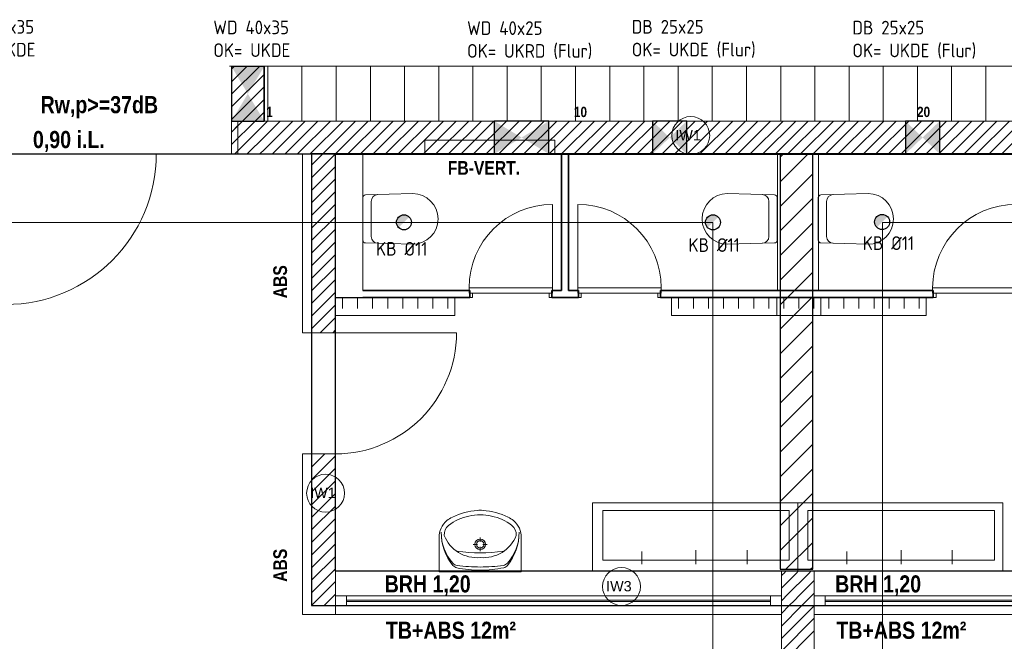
# Model space of a CAD drawing. Header units: millimetres. Extents: x 634730 to 711346, y 362082 to 425615.
# Tile 57 of 160: x 671758 to 678957, y 394018 to 398561. Entities that reach past the tile are written whole.
import ezdxf
from ezdxf.enums import TextEntityAlignment as Align

# ---------------------------------------------------------------- set-up
doc = ezdxf.new("R2010")
doc.units = ezdxf.units.MM
doc.header["$LTSCALE"] = 50
for name, pattern in [('7011', [0.4, 0.2, -0.2]), ('Doppelstrichlinie', [1.093611, 0.529167, -0.211667, 0.141111, -0.211667]), ('Strichlinie', [0.4, 0.3, -0.1]), ('Strichlinie_ lang', [0.529167, 0.3175, -0.211667])]:
    doc.linetypes.add(name, pattern=pattern)
for name, color, linetype in [('1_DB-Lüftung', 30, 'Continuous'), ('1_EG', 7, 'Continuous'), ('A_Beschriftung', 7, 'Continuous'), ('A_Decken', 7, 'Continuous'), ('A_Deckenspiegel', 7, 'Continuous'), ('A_Haustechnik', 7, 'Continuous'), ('A_Linien', 7, 'Continuous'), ('A_Möblierung fest', 7, 'Continuous'), ('A_Raumflächen', 7, 'Continuous'), ('A_Schraffuren', 7, 'Continuous'), ('A_Wände', 7, 'Continuous'), ('A_Wände Trennwände', 7, 'Continuous')]:
    doc.layers.add(name, color=color, linetype=linetype)
doc.styles.add('ERSTELLTER_STIL_1', font='ARIALN.TTF')
doc.styles.add('ERSTELLTER_STIL_2', font='ARIALNB.TTF')
doc.styles.get("Standard").update_dxf_attribs({"font": 'isocp.shx', "height": 140})

# ---------------------------------------------------------------- blocks, each defined once
blk = doc.blocks.new('A$C85d2cf1a')
for p, q in [((28.0848, 32.4475), (28.0849, 35.4964)), ((28.0849, 35.4964), (34.8449, 35.4963)), ((34.8448, 32.4474), (28.0848, 32.4475))]:
    blk.add_line(p, q)
at = {"layer": 'A_Beschriftung', "color": 7, "linetype": 'Continuous', "lineweight": 13}
for p, q in [((30.6825, 35.4933), (30.6825, 35.4934)), ((30.6825, 35.4924), (30.6825, 35.4933)), ((28.0126, 32.8791), (28.0126, 32.88)), ((28.0126, 32.88), (28.0126, 32.88)), ((30.1763, 32.1978), (30.1763, 32.1979)), ((30.1763, 32.1969), (30.1763, 32.1978))]:
    blk.add_line(p, q, dxfattribs=at)
at = {"layer": 'A_Beschriftung', "color": 7, "linetype": 'Continuous', "lineweight": 13, "flags": 128}
for points in [[(30.8208, 35.6317, 1), (30.5442, 35.6317, 1)], [(28.1509, 33.0183, 1), (27.8743, 33.0183, 1)], [(30.3146, 32.3362, 1), (30.038, 32.3362, 1)]]:
    blk.add_lwpolyline(points, format="xyb", close=True, dxfattribs=at)
at = {"layer": 'A_Decken', "color": 7, "linetype": 'Strichlinie_ lang', "lineweight": 25}
blk.add_line((24.6449, 35.4974), (38.2849, 35.4974), dxfattribs=at)
at = {"layer": 'A_Decken', "color": 7, "linetype": 'Continuous', "lineweight": 25}
for p, q in [((27.9099, 35.4974), (27.9099, 32.1974)), ((35.0199, 35.4974), (27.9099, 35.4974)), ((27.9099, 32.1974), (35.0199, 32.1974))]:
    blk.add_line(p, q, dxfattribs=at)
at = {"layer": 'A_Deckenspiegel', "color": 7, "linetype": 'Strichlinie', "lineweight": 13}
for p, q in [((25.1449, 34.9973), (30.8449, 34.9973)), ((30.8449, 34.9973), (30.8449, 27.3445)), ((32.0849, 34.9971), (37.7849, 34.9971)), ((32.0849, 27.3443), (32.0849, 34.9971))]:
    blk.add_line(p, q, dxfattribs=at)
at = {"layer": 'A_Haustechnik', "color": 7, "linetype": 'Continuous', "lineweight": 13}
for p, q in [((29.6881, 35.5974), (28.7381, 35.5974)), ((28.7381, 35.5974), (28.7381, 35.4974)), ((29.6881, 35.4974), (29.6881, 35.5974)), ((28.7381, 35.4974), (29.6881, 35.4974))]:
    blk.add_line(p, q, dxfattribs=at)
at = {"layer": 'A_Linien', "color": 7, "linetype": 'Continuous', "lineweight": 13}
for p, q in [((27.8439, 35.4933), (27.8439, 34.1909)), ((27.8439, 34.1909), (27.9099, 34.1909)), ((27.8439, 33.3059), (27.8439, 32.1314)), ((27.8439, 33.3059), (27.9099, 33.3059)), ((28.0849, 32.2099), (28.0849, 32.1314)), ((27.8439, 32.1314), (31.3449, 32.1314)), ((35.0859, 32.1314), (31.5849, 32.1314))]:
    blk.add_line(p, q, dxfattribs=at)
at = {"layer": 'A_Möblierung fest', "color": 7, "linetype": 'Continuous', "lineweight": 13}
for p, q in [((27.3109, 36.1378), (35.5179, 36.1378)), ((27.5899, 36.1366), (27.5899, 35.7417)), ((27.8399, 36.1366), (27.8399, 35.7417)), ((28.0899, 36.1366), (28.0899, 35.7417)), ((28.3399, 36.1363), (28.3399, 35.7414)), ((28.5899, 36.1359), (28.5899, 35.7409)), ((28.8399, 36.1359), (28.8399, 35.7409)), ((29.0899, 36.1356), (29.0899, 35.7407)), ((29.3399, 36.1366), (29.3399, 35.7416)), ((29.5899, 36.1366), (29.5899, 35.7416)), ((29.8399, 36.1363), (29.8399, 35.7414)), ((30.0899, 36.1358), (30.0899, 35.7409)), ((30.3399, 36.1358), (30.3399, 35.7409)), ((30.5899, 36.1356), (30.5899, 35.7407)), ((30.8399, 36.1365), (30.8399, 35.7416)), ((31.0899, 36.1365), (31.0899, 35.7416)), ((31.3399, 36.1363), (31.3399, 35.7414)), ((31.5899, 36.1358), (31.5899, 35.7409)), ((31.8399, 36.1358), (31.8399, 35.7409)), ((32.0899, 36.1356), (32.0899, 35.7406)), ((32.3399, 36.1365), (32.3399, 35.7416)), ((32.5899, 36.1365), (32.5899, 35.7416)), ((32.8399, 36.1363), (32.8399, 35.7413)), ((28.6499, 35.2073), (28.3045, 35.198)), ((30.9498, 35.2072), (31.2952, 35.1979)), ((31.9798, 35.2072), (31.6344, 35.1979)), ((28.2849, 34.8663), (28.2849, 35.1782)), ((28.3461, 35.1504), (28.3461, 34.8942)), ((31.2536, 35.1503), (31.2536, 34.8941)), ((31.3148, 34.8663), (31.3148, 35.1782)), ((31.6148, 34.8663), (31.6148, 35.1782)), ((31.676, 35.1503), (31.676, 34.8941)), ((28.6499, 34.8373), (28.3045, 34.8466)), ((30.9498, 34.8372), (31.2952, 34.8466)), ((31.9798, 34.8372), (31.6344, 34.8466)), ((28.9566, 34.4468), (28.0837, 34.4468)), ((28.0837, 34.4468), (28.0837, 34.3168)), ((28.1366, 34.4468), (28.1366, 34.3684)), ((28.2466, 34.4468), (28.2466, 34.3684)), ((28.3566, 34.4468), (28.3566, 34.3684)), ((28.4666, 34.4468), (28.4666, 34.3684)), ((28.5766, 34.4468), (28.5766, 34.3684)), ((28.6866, 34.4468), (28.6866, 34.3684)), ((28.7966, 34.4468), (28.7966, 34.3684)), ((28.9066, 34.4468), (28.9066, 34.3684)), ((28.9566, 34.3168), (28.9566, 34.4468)), ((30.5425, 34.4469), (31.6325, 34.4469)), ((30.5425, 34.3169), (30.5425, 34.4469)), ((30.5925, 34.4469), (30.5925, 34.3685)), ((30.7025, 34.4469), (30.7025, 34.3685)), ((30.8125, 34.4469), (30.8125, 34.3685)), ((30.9225, 34.4469), (30.9225, 34.3685)), ((31.0325, 34.4469), (31.0325, 34.3685)), ((31.1425, 34.4469), (31.1425, 34.3685)), ((31.2525, 34.4469), (31.2525, 34.3685)), ((31.3125, 34.4469), (32.4025, 34.4469)), ((31.3125, 34.3169), (31.3125, 34.4469)), ((31.3625, 34.4469), (31.3625, 34.3685)), ((31.3625, 34.4469), (31.3625, 34.3685)), ((31.4725, 34.4469), (31.4725, 34.3685)), ((31.4725, 34.4469), (31.4725, 34.3685)), ((31.5825, 34.4469), (31.5825, 34.3685)), ((31.5825, 34.4469), (31.5825, 34.3685)), ((31.6325, 34.4469), (31.6325, 34.3169)), ((31.6925, 34.4469), (31.6925, 34.3685)), ((31.8025, 34.4469), (31.8025, 34.3685)), ((31.9125, 34.4469), (31.9125, 34.3685)), ((32.0225, 34.4469), (32.0225, 34.3685)), ((32.1325, 34.4469), (32.1325, 34.3686)), ((32.2425, 34.4469), (32.2425, 34.3686)), ((32.3525, 34.4469), (32.3525, 34.3686)), ((32.4025, 34.4469), (32.4025, 34.3169)), ((28.0837, 34.3168), (28.9566, 34.3168)), ((31.6325, 34.3169), (30.5425, 34.3169)), ((32.4025, 34.3169), (31.3125, 34.3169)), ((30.0386, 32.8928), (31.402, 32.8928)), ((30.0386, 32.5277), (30.0386, 32.8928)), ((31.402, 32.8928), (31.402, 32.5277)), ((31.5386, 32.8927), (32.902, 32.8927)), ((31.5386, 32.5277), (31.5386, 32.8927)), ((32.902, 32.8927), (32.902, 32.5277)), ((28.8432, 32.4433), (28.8432, 32.6941)), ((29.143, 32.6628), (29.143, 32.6944)), ((29.4432, 32.4433), (29.4432, 32.6941)), ((29.1245, 32.6445), (29.0925, 32.6445)), ((29.143, 32.5946), (29.143, 32.6262)), ((29.1936, 32.6445), (29.1616, 32.6445)), ((31.402, 32.5277), (30.0386, 32.5277)), ((32.902, 32.5277), (31.5386, 32.5277)), ((28.8432, 32.4433), (29.4432, 32.4433)), ((29.2377, 32.4433), (29.0486, 32.4433))]:
    blk.add_line(p, q, dxfattribs=at)
at = {"layer": 'A_Möblierung fest', "color": 7, "linetype": 'Continuous', "lineweight": 18}
for p, q in [((31.4649, 32.9474), (29.9649, 32.9474)), ((29.9649, 32.9474), (29.9649, 32.4474)), ((31.4649, 32.4474), (31.4649, 32.9474)), ((32.9649, 32.9473), (31.4649, 32.9474)), ((31.4649, 32.9474), (31.4649, 32.4474)), ((32.9649, 32.4473), (32.9649, 32.9473)), ((29.9649, 32.4474), (31.4649, 32.4474)), ((31.4649, 32.4474), (32.9649, 32.4473))]:
    blk.add_line(p, q, dxfattribs=at)
at = {"layer": 'A_Möblierung fest', "color": 7, "linetype": '7011', "lineweight": 13}
for p, q in [((30.3247, 32.4988), (30.3247, 32.5911)), ((30.7203, 32.4988), (30.7203, 32.6014)), ((31.0941, 32.4988), (31.0941, 32.6014)), ((31.8247, 32.4988), (31.8247, 32.5911)), ((32.2203, 32.4988), (32.2203, 32.6014)), ((32.5941, 32.4988), (32.5941, 32.6014))]:
    blk.add_line(p, q, dxfattribs=at)
at = {"layer": 'A_Möblierung fest', "color": 7, "linetype": 'Continuous', "lineweight": 13}
for centre, radius, start, end in [((28.6499, 35.0223), 0.185, 269.99837, 89.99837), ((30.9498, 35.0222), 0.185, 89.99929, 269.99929), ((31.9798, 35.0222), 0.185, 269.99837, 89.99837), ((28.3961, 35.1504), 0.05, 91.54565, 179.9997), ((31.2036, 35.1504), 0.05, 359.99796, 88.45201), ((31.726, 35.1503), 0.05, 91.54565, 179.9997), ((28.3961, 34.8942), 0.05, 179.99704, 268.45108), ((31.2036, 34.8941), 0.05, 271.54658, 0.00062), ((31.726, 34.8941), 0.05, 179.99704, 268.45108)]:
    blk.add_arc(centre, radius, start, end, dxfattribs=at)
at = {"layer": 'A_Möblierung fest', "color": 7, "linetype": 'Continuous', "lineweight": 13, "extrusion": (0, 0, -1)}
for centre, major_axis, ratio, start_param, end_param in [((28.3051, 35.1782), (-0.0202, 0), 0.977697, 0, 1.542832), ((31.635, 35.1782), (-0.0202, 0), 0.977697, 0, 1.542832), ((28.3051, 34.8663), (-0.0202, 0), 0.977697, 4.740354, 6.283185), ((31.635, 34.8663), (-0.0202, 0), 0.977697, 4.740354, 6.283185), ((29.0479, 32.6359), (0.2364, 0), 0.987805, 4.037212, 4.238407), ((29.1171, 32.534), (0.3255, 0), 0.987805, 4.026735, 4.537895), ((29.1584, 32.4064), (0.4936, 0), 0.987805, 4.254071, 4.638994), ((29.1432, 32.5129), (0.3518, 0), 0.987805, 4.475607, 4.949171), ((29.1432, 32.597), (0.3, 0), 0.987805, 4.642359, 4.782419), ((29.128, 32.4064), (0.4936, 0), 0.987805, 4.785784, 5.170707), ((29.1692, 32.534), (0.3255, 0), 0.987805, 4.886883, 5.398043), ((29.2384, 32.6358), (0.2364, 0), 0.987805, 5.186371, 5.387566), ((28.9956, 32.7006), (0.1526, 0), 0.987805, 3.098742, 4.036154), ((28.9698, 32.7157), (0.0899, 0), 0.987805, 3.072991, 4.000267), ((29.3165, 32.7157), (0.0899, 0), 0.987805, 5.424511, 6.351787), ((29.2907, 32.7006), (0.1526, 0), 0.987805, 5.388624, 6.326036), ((29.2359, 32.7266), (0.3774, 0), 0.987805, 2.455064, 3.157427), ((29.1976, 32.7286), (0.339, 0), 0.987805, 2.417709, 3.153403), ((29.1288, 32.8066), (0.2675, 0), 0.987805, 2.144036, 2.765441), ((29.1575, 32.8066), (0.2675, 0), 0.987805, 0.376152, 0.997556), ((29.0503, 32.7265), (0.3774, 0), 0.987805, 6.265999, 6.968362), ((29.0887, 32.7285), (0.339, 0), 0.987805, 6.270022, 7.005717), ((29.1431, 33.6624), (1.0943, 0), 0.987805, 1.416851, 1.724849), ((29.1217, 32.8109), (0.2673, 0), 0.987805, 1.490407, 2.112827), ((29.1646, 32.8109), (0.2673, 0), 0.987805, 1.028766, 1.651186), ((28.9811, 32.5395), (0.05, 0), 0.987805, 1.707463, 2.417709), ((28.9827, 32.5216), (0.05, 0), 0.987805, 1.792349, 2.455064), ((29.1368, 33.1972), (0.751, 0), 0.987805, 1.56189, 1.792349), ((29.1489, 33.7451), (1.282, 0), 0.987805, 1.575072, 1.707463), ((29.136, 33.7451), (1.282, 0), 0.987805, 1.432777, 1.565168), ((29.1489, 33.1972), (0.751, 0), 0.987805, 1.347892, 1.57835), ((29.3055, 32.5397), (0.05, 0), 0.987805, 0.722532, 1.432777), ((29.3038, 32.5219), (0.05, 0), 0.987805, 0.685177, 1.347892)]:
    blk.add_ellipse(centre, major_axis=major_axis, ratio=ratio, start_param=start_param, end_param=end_param, dxfattribs=at)
at = {"layer": 'A_Möblierung fest', "color": 7, "linetype": 'Continuous', "lineweight": 13}
for centre, start_param, end_param in [((31.2946, 35.1782), 0, 1.542832), ((31.2946, 34.8663), 4.740354, 6.283185)]:
    blk.add_ellipse(centre, major_axis=(0.0202, 0), ratio=0.977697, start_param=start_param, end_param=end_param, dxfattribs=at)
at = {"layer": 'A_Möblierung fest', "color": 7, "linetype": 'Continuous', "lineweight": 13, "extrusion": (0, 0, -1)}
for major_axis in [(0.0389, 0), (0.0278, 0)]:
    blk.add_ellipse((29.143, 32.6445), major_axis=major_axis, ratio=0.987805, dxfattribs=at)
at = {"layer": 'A_Schraffuren', "color": 253, "linetype": 'Doppelstrichlinie', "lineweight": 18, "true_color": 0x9f9f9f}
for p, q in [((28.0848, 32.4475), (28.0849, 35.4964)), ((28.0849, 35.4964), (34.8449, 35.4963)), ((34.8448, 32.4474), (28.0848, 32.4475))]:
    blk.add_line(p, q, dxfattribs=at)
at = {"layer": 'A_Wände', "color": 8, "linetype": 'Continuous', "lineweight": 18}
for p, q in [((27.3249, 36.1171), (27.3452, 36.1374)), ((27.3249, 36.0251), (27.4371, 36.1374)), ((27.3249, 35.9332), (27.529, 36.1374)), ((27.3249, 35.8413), (27.5649, 36.0813)), ((27.3249, 35.7494), (27.5649, 35.9894)), ((27.4048, 35.7374), (27.5649, 35.8974)), ((27.4967, 35.7374), (27.5649, 35.8055)), ((27.3249, 35.6574), (27.4048, 35.7374)), ((27.3249, 35.5655), (27.4967, 35.7374)), ((27.3487, 35.4974), (27.5649, 35.7136)), ((27.5649, 35.7136), (27.5887, 35.7374)), ((27.5649, 35.6217), (27.6806, 35.7374)), ((27.5649, 35.5297), (27.7725, 35.7374)), ((27.6244, 35.4974), (27.8644, 35.7374)), ((27.7164, 35.4974), (27.9564, 35.7374)), ((27.8083, 35.4974), (28.0483, 35.7374)), ((27.9002, 35.4974), (28.1402, 35.7374)), ((27.9921, 35.4974), (28.2321, 35.7374)), ((28.0841, 35.4974), (28.3241, 35.7374)), ((28.176, 35.4974), (28.416, 35.7374)), ((28.2679, 35.4974), (28.5079, 35.7374)), ((28.3598, 35.4974), (28.5998, 35.7374)), ((28.4517, 35.4974), (28.6917, 35.7374)), ((28.5437, 35.4974), (28.7837, 35.7374)), ((28.6356, 35.4974), (28.8756, 35.7374)), ((28.7275, 35.4974), (28.9675, 35.7374)), ((28.8194, 35.4974), (29.0594, 35.7374)), ((28.9114, 35.4974), (29.1514, 35.7374)), ((29.0033, 35.4974), (29.2433, 35.7374)), ((29.0952, 35.4974), (29.3352, 35.7374)), ((29.1871, 35.4974), (29.4271, 35.7374)), ((29.2791, 35.4974), (29.5191, 35.7374)), ((29.371, 35.4974), (29.611, 35.7374)), ((29.4629, 35.4974), (29.7029, 35.7374)), ((29.5548, 35.4974), (29.7948, 35.7374)), ((29.6468, 35.4974), (29.8868, 35.7374)), ((29.7387, 35.4974), (29.9787, 35.7374)), ((29.8306, 35.4974), (30.0706, 35.7374)), ((29.9225, 35.4974), (30.1625, 35.7374)), ((30.0145, 35.4974), (30.2545, 35.7374)), ((30.1064, 35.4974), (30.3464, 35.7374)), ((30.1983, 35.4974), (30.4383, 35.7374)), ((30.2902, 35.4974), (30.5302, 35.7374)), ((30.3821, 35.4974), (30.6221, 35.7374)), ((30.4741, 35.4974), (30.7141, 35.7374)), ((30.566, 35.4974), (30.806, 35.7374)), ((30.6579, 35.4974), (30.8979, 35.7374)), ((30.7498, 35.4974), (30.9898, 35.7374)), ((30.8418, 35.4974), (31.0818, 35.7374)), ((30.9337, 35.4974), (31.1737, 35.7374)), ((31.0256, 35.4974), (31.2656, 35.7374)), ((31.1175, 35.4974), (31.3575, 35.7374)), ((31.2095, 35.4974), (31.4495, 35.7374)), ((31.3014, 35.4974), (31.5414, 35.7374)), ((31.3933, 35.4974), (31.6333, 35.7374)), ((31.4852, 35.4974), (31.7252, 35.7374)), ((31.5772, 35.4974), (31.8172, 35.7374)), ((31.6691, 35.4974), (31.9091, 35.7374)), ((31.761, 35.4974), (32.001, 35.7374)), ((31.8529, 35.4974), (32.0929, 35.7374)), ((31.9449, 35.4974), (32.1849, 35.7374)), ((32.0368, 35.4974), (32.2768, 35.7374)), ((32.1287, 35.4974), (32.3687, 35.7374)), ((32.2206, 35.4974), (32.4606, 35.7374)), ((32.3125, 35.4974), (32.5525, 35.7374)), ((32.4045, 35.4974), (32.6445, 35.7374)), ((32.4964, 35.4974), (32.7364, 35.7374)), ((32.5883, 35.4974), (32.8283, 35.7374)), ((32.6802, 35.4974), (32.9202, 35.7374)), ((32.7722, 35.4974), (33.0122, 35.7374)), ((32.8641, 35.4974), (33.1041, 35.7374)), ((32.956, 35.4974), (33.196, 35.7374)), ((27.3249, 35.6574), (27.3714, 35.704)), ((27.3249, 35.5655), (27.3714, 35.612)), ((27.4406, 35.4974), (27.5649, 35.6217)), ((27.3487, 35.4974), (27.3714, 35.5201)), ((27.5325, 35.4974), (27.5649, 35.5297)), ((27.9099, 35.4151), (27.9921, 35.4974)), ((27.9099, 35.3232), (28.0841, 35.4974)), ((27.9099, 35.2313), (28.0849, 35.4063)), ((27.9099, 35.1393), (28.0849, 35.3143)), ((27.9099, 35.0474), (28.0849, 35.2224)), ((27.9099, 34.9555), (28.0849, 35.1305)), ((27.9099, 34.8636), (28.0849, 35.0386)), ((27.9099, 34.7716), (28.0849, 34.9466)), ((27.9099, 34.6797), (28.0849, 34.8547)), ((27.9099, 34.5878), (28.0849, 34.7628)), ((27.9099, 34.4959), (28.0849, 34.6709)), ((27.9099, 34.404), (28.0849, 34.579)), ((27.9099, 34.312), (28.0849, 34.487)), ((27.9099, 34.2201), (28.0849, 34.3951)), ((27.9726, 34.1909), (28.0849, 34.3032)), ((28.0645, 34.1909), (28.0849, 34.2113)), ((27.9099, 33.3009), (27.9149, 33.3059)), ((27.9099, 33.2089), (28.0068, 33.3059)), ((27.9099, 33.117), (28.0849, 33.292)), ((27.9099, 33.0251), (28.0849, 33.2001)), ((27.9099, 32.9332), (28.0849, 33.1082)), ((27.9099, 32.8412), (28.0849, 33.0162)), ((27.9099, 32.7493), (28.0849, 32.9243)), ((27.9099, 32.6574), (28.0849, 32.8324)), ((27.9099, 32.5655), (28.0849, 32.7405)), ((27.9099, 32.4736), (28.0849, 32.6486)), ((27.9099, 32.3816), (28.0849, 32.5566)), ((27.9099, 32.2897), (28.0849, 32.4647)), ((31.3449, 32.4154), (31.3518, 32.4224)), ((31.3449, 32.3235), (31.4437, 32.4224)), ((31.3518, 32.4224), (31.3643, 32.4349)), ((31.3643, 32.4349), (31.3768, 32.4474)), ((31.3956, 32.2824), (31.5356, 32.4224)), ((31.4437, 32.4224), (31.4562, 32.4349)), ((31.4562, 32.4349), (31.4687, 32.4474)), ((31.5356, 32.4224), (31.5481, 32.4349)), ((31.5481, 32.4349), (31.5606, 32.4474)), ((27.9945, 32.2824), (28.0849, 32.3728)), ((31.4876, 32.2824), (31.5849, 32.3797)), ((27.9345, 32.2224), (27.9945, 32.2824)), ((28.0264, 32.2224), (28.0849, 32.2809)), ((31.3449, 32.2316), (31.3956, 32.2824)), ((31.4276, 32.2224), (31.4876, 32.2824)), ((31.5195, 32.2224), (31.5795, 32.2824)), ((31.5795, 32.2824), (31.5849, 32.2877)), ((27.9099, 32.1978), (27.9108, 32.1987)), ((27.9108, 32.1987), (27.922, 32.2099)), ((27.922, 32.2099), (27.9345, 32.2224)), ((28.0014, 32.1974), (28.0139, 32.2099)), ((28.0139, 32.2099), (28.0264, 32.2224)), ((31.3449, 32.1397), (31.4026, 32.1974)), ((31.3449, 32.0477), (31.4945, 32.1974)), ((31.3449, 31.9558), (31.5849, 32.1958)), ((31.4026, 32.1974), (31.4151, 32.2099)), ((31.4151, 32.2099), (31.4276, 32.2224)), ((31.4945, 32.1974), (31.507, 32.2099)), ((31.507, 32.2099), (31.5195, 32.2224)), ((31.3449, 31.8639), (31.5849, 32.1039)), ((31.3449, 31.772), (31.5849, 32.012))]:
    blk.add_line(p, q, dxfattribs=at)
at = {"layer": 'A_Wände', "color": 7, "linetype": 'Continuous', "lineweight": 18}
for p, q in [((27.5649, 36.1374), (27.3249, 36.1374)), ((27.3249, 36.1374), (27.3249, 35.7374)), ((27.5649, 35.7374), (27.5649, 36.1374)), ((27.3249, 35.7374), (27.3249, 35.4974)), ((27.3714, 35.7374), (27.3249, 35.7374)), ((27.3249, 35.7374), (27.3249, 35.4974)), ((27.3714, 35.4974), (27.3714, 35.7374)), ((35.3649, 35.7374), (27.5649, 35.7374)), ((27.3249, 35.4974), (26.7749, 35.4974)), ((27.3249, 35.4974), (27.3714, 35.4974)), ((27.3249, 35.4974), (27.9099, 35.4974)), ((27.9099, 35.4974), (27.9099, 34.1909)), ((28.0849, 35.4974), (34.8449, 35.4974)), ((28.0849, 34.1909), (28.0849, 35.4974)), ((27.9099, 34.1909), (28.0849, 34.1909)), ((27.9099, 34.1909), (28.0849, 34.1909)), ((27.9099, 34.1909), (28.0849, 34.1909)), ((28.0849, 34.1909), (28.9699, 34.1909)), ((27.9099, 33.3059), (28.0849, 33.3059)), ((27.9099, 33.3059), (27.9099, 32.1974)), ((27.9099, 33.3059), (28.0849, 33.3059)), ((27.9099, 33.3059), (28.0849, 33.3059)), ((28.0849, 32.4474), (28.0849, 33.3059)), ((28.0849, 32.4349), (28.0849, 32.4474)), ((28.0849, 32.4224), (28.0849, 32.4349)), ((28.0849, 32.2824), (28.0849, 32.4224)), ((31.5849, 32.4474), (31.3449, 32.4474)), ((31.3449, 32.4349), (31.3449, 32.4474)), ((31.5849, 32.4474), (31.3449, 32.4474)), ((31.3449, 32.4224), (31.3449, 32.4349)), ((31.3449, 32.2824), (31.3449, 32.4224)), ((31.5849, 32.4349), (31.5849, 32.4474)), ((31.5849, 32.4224), (31.5849, 32.4349)), ((31.5849, 32.2824), (31.5849, 32.4224)), ((28.0849, 32.2674), (28.0849, 32.2824)), ((28.0849, 32.2224), (28.0849, 32.2674)), ((31.3449, 32.2674), (31.3449, 32.2824)), ((31.3449, 32.2224), (31.3449, 32.2674)), ((31.5849, 32.2674), (31.5849, 32.2824)), ((31.5849, 32.2224), (31.5849, 32.2674)), ((27.9099, 32.1974), (28.0849, 32.1974)), ((28.0849, 32.2099), (28.0849, 32.2224)), ((28.0849, 32.1974), (28.0849, 32.2099)), ((31.3449, 32.2099), (31.3449, 32.2224)), ((31.3449, 32.1974), (31.3449, 32.2099)), ((31.3449, 32.1974), (31.3449, 30.2485)), ((31.5849, 32.2099), (31.5849, 32.2224)), ((31.5849, 32.1974), (31.5849, 32.2099)), ((31.5849, 30.2485), (31.5849, 32.1974))]:
    blk.add_line(p, q, dxfattribs=at)
at = {"layer": 'A_Wände', "color": 7, "linetype": 'Continuous', "lineweight": 13}
for p, q in [((28.0849, 35.4974), (28.0849, 34.4489)), ((28.0849, 35.4974), (28.2849, 35.4974)), ((28.2849, 34.4989), (28.2849, 35.4974)), ((31.316, 35.4974), (31.316, 34.4992)), ((31.616, 35.4974), (31.316, 35.4974)), ((31.616, 34.4992), (31.616, 35.4974)), ((31.316, 34.4992), (31.616, 34.4992)), ((31.3449, 32.4474), (28.0849, 32.4474)), ((28.0849, 32.4349), (28.0849, 32.4474)), ((28.0849, 32.4224), (28.0849, 32.4349)), ((28.0849, 32.2824), (28.0849, 32.4224)), ((31.3449, 32.4349), (31.3449, 32.4474)), ((31.3449, 32.4224), (31.3449, 32.4349)), ((31.3449, 32.2824), (31.3449, 32.4224)), ((34.8449, 32.4474), (31.5849, 32.4474)), ((31.5849, 32.4349), (31.5849, 32.4474)), ((31.5849, 32.4224), (31.5849, 32.4349)), ((31.5849, 32.2824), (31.5849, 32.4224)), ((28.0849, 32.2674), (28.0849, 32.2824)), ((28.1649, 32.2674), (28.0849, 32.2674)), ((28.0849, 32.2224), (28.0849, 32.2674)), ((28.0849, 32.2224), (28.0849, 32.2674)), ((31.2649, 32.2674), (28.1649, 32.2674)), ((28.1649, 32.1974), (28.1649, 32.2674)), ((31.3449, 32.2674), (31.2649, 32.2674)), ((31.2649, 32.2674), (31.2649, 32.1974)), ((31.3449, 32.2674), (31.3449, 32.2824)), ((31.3449, 32.2224), (31.3449, 32.2674)), ((31.3449, 32.2224), (31.3449, 32.2674)), ((31.5849, 32.2674), (31.5849, 32.2824)), ((31.6649, 32.2674), (31.5849, 32.2674)), ((31.5849, 32.2224), (31.5849, 32.2674)), ((31.5849, 32.2224), (31.5849, 32.2674)), ((34.7649, 32.2674), (31.6649, 32.2674)), ((31.6649, 32.1974), (31.6649, 32.2674)), ((28.0849, 32.2099), (28.0849, 32.2224)), ((28.0849, 32.2099), (28.0849, 32.2224)), ((28.0849, 32.1974), (28.0849, 32.2099)), ((28.0849, 32.1974), (28.0849, 32.2099)), ((31.3449, 32.1974), (28.0849, 32.1974)), ((28.0849, 32.1974), (28.1649, 32.1974)), ((31.2649, 32.2374), (28.1649, 32.2374)), ((28.1649, 32.2274), (31.2649, 32.2274)), ((28.1649, 32.1974), (31.2649, 32.1974)), ((31.2649, 32.1974), (31.3449, 32.1974)), ((31.3449, 32.2099), (31.3449, 32.2224)), ((31.3449, 32.2099), (31.3449, 32.2224)), ((31.3449, 32.1974), (31.3449, 32.2099)), ((31.3449, 32.1974), (31.3449, 32.2099)), ((31.5849, 32.2099), (31.5849, 32.2224)), ((31.5849, 32.2099), (31.5849, 32.2224)), ((31.5849, 32.1974), (31.5849, 32.2099)), ((31.5849, 32.1974), (31.5849, 32.2099)), ((34.8449, 32.1974), (31.5849, 32.1974)), ((31.5849, 32.1974), (31.6649, 32.1974)), ((34.7649, 32.2374), (31.6649, 32.2374)), ((31.6649, 32.2274), (34.7649, 32.2274)), ((31.6649, 32.1974), (34.7649, 32.1974))]:
    blk.add_line(p, q, dxfattribs=at)
for centre, radius in [((25.6749, 35.4974), 1.1), ((28.0849, 34.1909), 0.885)]:
    blk.add_arc(centre, radius, 270, 0, dxfattribs=at)
at = {"layer": 'A_Wände', "color": 7, "linetype": 'Continuous', "lineweight": 18}
for p in [(28.0849, 34.1909), (28.0849, 33.3059)]:
    blk.add_point(p, dxfattribs=at)
at = {"layer": 'A_Wände Trennwände', "color": 7, "linetype": 'Continuous', "lineweight": 35}
for p, q in [((29.7881, 35.4974), (29.7381, 35.4974)), ((29.7381, 35.4974), (29.7381, 34.4989)), ((29.7881, 34.4989), (29.7881, 35.4974)), ((29.0668, 34.4989), (28.2849, 34.4989)), ((29.0668, 34.4989), (29.0668, 34.4489)), ((29.6668, 34.4989), (29.6668, 34.4489)), ((29.7381, 34.4989), (29.6668, 34.4989)), ((29.8623, 34.4989), (29.7881, 34.4989)), ((29.8623, 34.4989), (29.8623, 34.4489)), ((30.4623, 34.4989), (30.4623, 34.4489)), ((32.4558, 34.4989), (30.4623, 34.4989)), ((32.4558, 34.4989), (32.4558, 34.4489)), ((28.2849, 34.4489), (29.0668, 34.4489)), ((29.6668, 34.4489), (29.8623, 34.4489)), ((30.4623, 34.4489), (32.4558, 34.4489))]:
    blk.add_line(p, q, dxfattribs=at)
at = {"layer": 'A_Wände Trennwände', "color": 7, "linetype": 'Continuous', "lineweight": 13}
for p, q in [((29.6718, 34.5189), (29.6718, 35.1289)), ((29.8573, 34.5189), (29.8573, 35.1289)), ((29.0618, 34.5189), (29.0618, 34.4789)), ((29.6718, 34.5189), (29.0618, 34.5189)), ((29.0618, 34.4789), (29.0618, 34.4989)), ((29.0618, 34.4989), (29.0668, 34.4989)), ((29.0668, 34.4989), (29.0668, 34.4489)), ((29.0668, 34.4989), (29.0668, 34.4489)), ((29.0668, 34.4989), (29.0668, 34.4489)), ((29.6718, 34.4989), (29.6668, 34.4989)), ((29.6668, 34.4989), (29.6668, 34.4489)), ((29.6668, 34.4989), (29.6668, 34.4489)), ((29.6668, 34.4989), (29.6668, 34.4489)), ((29.6718, 34.4789), (29.6718, 34.5189)), ((29.6718, 34.4789), (29.6718, 34.4989)), ((29.8573, 34.4789), (29.8573, 34.5189)), ((29.8573, 34.5189), (30.4673, 34.5189)), ((29.8573, 34.4789), (29.8573, 34.4989)), ((29.8573, 34.4989), (29.8623, 34.4989)), ((29.8623, 34.4989), (29.8623, 34.4489)), ((29.8623, 34.4989), (29.8623, 34.4489)), ((29.8623, 34.4989), (29.8623, 34.4489)), ((30.4673, 34.4989), (30.4623, 34.4989)), ((30.4623, 34.4989), (30.4623, 34.4489)), ((30.4623, 34.4989), (30.4623, 34.4489)), ((30.4623, 34.4989), (30.4623, 34.4489)), ((30.4673, 34.5189), (30.4673, 34.4789)), ((30.4673, 34.4789), (30.4673, 34.4989)), ((32.4508, 34.5189), (32.4508, 34.4789)), ((33.0608, 34.5189), (32.4508, 34.5189)), ((32.4508, 34.4789), (32.4508, 34.4989)), ((32.4508, 34.4989), (32.4558, 34.4989)), ((32.4558, 34.4989), (32.4558, 34.4489)), ((32.4558, 34.4989), (32.4558, 34.4489)), ((32.4558, 34.4989), (32.4558, 34.4489)), ((28.0849, 34.4489), (28.2849, 34.4489)), ((29.0868, 34.4789), (29.0618, 34.4789)), ((29.0618, 34.4789), (29.6718, 34.4789)), ((29.0668, 34.4489), (29.0868, 34.4489)), ((29.0868, 34.4489), (29.0868, 34.4789)), ((29.6468, 34.4489), (29.6468, 34.4789)), ((29.6468, 34.4789), (29.6718, 34.4789)), ((29.6668, 34.4489), (29.6468, 34.4489)), ((29.8823, 34.4789), (29.8573, 34.4789)), ((30.4673, 34.4789), (29.8573, 34.4789)), ((29.8623, 34.4489), (29.8823, 34.4489)), ((29.8823, 34.4489), (29.8823, 34.4789)), ((30.4423, 34.4489), (30.4423, 34.4789)), ((30.4423, 34.4789), (30.4673, 34.4789)), ((30.4623, 34.4489), (30.4423, 34.4489)), ((32.4758, 34.4789), (32.4508, 34.4789)), ((32.4508, 34.4789), (33.0608, 34.4789)), ((32.4558, 34.4489), (32.4758, 34.4489)), ((32.4758, 34.4489), (32.4758, 34.4789))]:
    blk.add_line(p, q, dxfattribs=at)
for centre, start, end in [((29.6718, 34.5189), 90, 180), ((29.8573, 34.5189), 0, 90), ((33.0608, 34.5189), 90, 180)]:
    blk.add_arc(centre, 0.61, start, end, dxfattribs=at)
at = {"layer": 'A_Beschriftung', "color": 253, "true_color": 0x9f9f9f, "style": 'ERSTELLTER_STIL_2'}
blk.add_text('Rw,p>=37dB', height=0.125, dxfattribs=at).set_placement((25.9288, 35.795))
at = {"layer": 'A_Beschriftung', "color": 7, "style": 'ERSTELLTER_STIL_2'}
for s, height, p in [('1', 0.075, (27.5785, 35.767)), ('10', 0.075, (29.8285, 35.7667)), ('20', 0.075, (32.3368, 35.7669)), ('0,90 i.L.', 0.125, (25.8732, 35.54)), ('BRH 1,20', 0.125, (28.4449, 32.2929)), ('BRH 1,20', 0.125, (31.738, 32.2929)), ('TB+ABS 12m²', 0.125, (28.4536, 31.9542)), ('TB+ABS 12m²', 0.125, (31.7467, 31.9542))]:
    blk.add_text(s, height=height, dxfattribs=at).set_placement(p)
for p in [(27.7306, 34.4425), (27.7306, 32.3707)]:
    blk.add_text('ABS', height=0.1, rotation=90, dxfattribs=at).set_placement(p)
at = {"layer": 'A_Beschriftung', "color": 7, "lineweight": 13, "char_height": 0.075, "attachment_point": 2, "style": 'ERSTELLTER_STIL_2'}
for s, insert in [('\\A1;{\\pqc;\\pt0,1;\\fArial|b0|i0|c0|p0;\\W1.000000;IW1\\fArial|b0|i0|c0|p0;\\W1.000000;\\A1{\\H.66x;\\S^  ;}\\fArial|b0|i0|c0|p0;\\W1.000000;\\fArial|b0|i0|c0|p0;\\W1.000000;\\A1{\\H.66x;\\S^  ;}\\fArial|b0|i0|c0|p0;\\W1.000000; \\fArial|b0|i0|c0|p0;\\W1.000000;\\fArial|b0|i0|c0|p0;\\W1.000000;\\fArial|b0|i0|c0|p0;\\W1.000000;\\fArial|b0|i0|c0|p0;\\W1.000000;\\fArial|b0|i0|c0|p0;\\W1.000000;\\fArial|b0|i0|c0|p0;\\W1.000000;\\fArial|b0|i0|c0|p0;\\W1.000000;\\fArial|b0|i0|c0|p0;\\W1.000000;\\fArial|b0|i0|c0|p0;\\W1.000000;\\fArial|b0|i0|c0|p0;\\W1.000000;\\fArial|b0|i0|c0|p0;\\W1.000000;\\fArial|b0|i0|c0|p0;\\W1.000000;\\fArial|b0|i0|c0|p0;\\W1.000000;\\fArial|b0|i0|c0|p0;\\W1.000000;\\fArial|b0|i0|c0|p0;\\W1.000000;\\fArial|b0|i0|c0|p0;\\W1.000000;\\fArial|b0|i0|c0|p0;\\W1.000000;\\fArial|b0|i0|c0|p0;\\W1.000000;\\fArial|b0|i0|c0|p0;\\W1.000000;\\fArial|b0|i0|c0|p0;\\W1.000000;\\fArial|b0|i0|c0|p0;\\W1.000000;\\fArial|b0|i0|c0|p0;\\W1.000000;\\fArial|b0|i0|c0|p0;\\W1.000000;\\fArial|b0|i0|c0|p0;\\W1.000000;\\fArial|b0|i0|c0|p0;\\W1.000000;\\fArial|b0|i0|c0|p0;\\W1.000000;\\fArial|b0|i0|c0|p0;\\W1.000000;\\fArial|b0|i0|c0|p0;\\W1.000000;\\fArial|b0|i0|c0|p0;\\W1.000000;\\fArial|b0|i0|c0|p0;\\W1.000000;\\fArial|b0|i0|c0|p0;\\W1.000000;\\fArial|b0|i0|c0|p0;\\W1.000000;\\fArial|b0|i0|c0|p0;\\W1.000000;\\fArial|b0|i0|c0|p0;\\W1.000000;\\fArial|b0|i0|c0|p0;\\W1.000000;\\fArial|b0|i0|c0|p0;\\W1.000000;\\fArial|b0|i0|c0|p0;\\W1.000000;\\fArial|b0|i0|c0|p0;\\W1.000000;\\fArial|b0|i0|c0|p0;\\W1.000000;\\fArial|b0|i0|c0|p0;\\W1.000000;\\fArial|b0|i0|c0|p0;\\W1.000000;\\fArial|b0|i0|c0|p0;\\W1.000000;\\fArial|b0|i0|c0|p0;\\W1.000000;}', (30.6825, 35.6716)), ('\\A1;{\\pqc;\\pt0,1;\\fArial|b0|i0|c0|p0;\\W1.000000;IW1\\fArial|b0|i0|c0|p0;\\W1.000000;\\A1{\\H.66x;\\S^  ;}\\fArial|b0|i0|c0|p0;\\W1.000000;\\fArial|b0|i0|c0|p0;\\W1.000000;\\A1{\\H.66x;\\S^  ;}\\fArial|b0|i0|c0|p0;\\W1.000000; \\fArial|b0|i0|c0|p0;\\W1.000000;\\fArial|b0|i0|c0|p0;\\W1.000000;\\fArial|b0|i0|c0|p0;\\W1.000000;\\fArial|b0|i0|c0|p0;\\W1.000000;\\fArial|b0|i0|c0|p0;\\W1.000000;\\fArial|b0|i0|c0|p0;\\W1.000000;\\fArial|b0|i0|c0|p0;\\W1.000000;\\fArial|b0|i0|c0|p0;\\W1.000000;\\fArial|b0|i0|c0|p0;\\W1.000000;\\fArial|b0|i0|c0|p0;\\W1.000000;\\fArial|b0|i0|c0|p0;\\W1.000000;\\fArial|b0|i0|c0|p0;\\W1.000000;\\fArial|b0|i0|c0|p0;\\W1.000000;\\fArial|b0|i0|c0|p0;\\W1.000000;\\fArial|b0|i0|c0|p0;\\W1.000000;\\fArial|b0|i0|c0|p0;\\W1.000000;\\fArial|b0|i0|c0|p0;\\W1.000000;\\fArial|b0|i0|c0|p0;\\W1.000000;\\fArial|b0|i0|c0|p0;\\W1.000000;\\fArial|b0|i0|c0|p0;\\W1.000000;\\fArial|b0|i0|c0|p0;\\W1.000000;\\fArial|b0|i0|c0|p0;\\W1.000000;\\fArial|b0|i0|c0|p0;\\W1.000000;\\fArial|b0|i0|c0|p0;\\W1.000000;\\fArial|b0|i0|c0|p0;\\W1.000000;\\fArial|b0|i0|c0|p0;\\W1.000000;\\fArial|b0|i0|c0|p0;\\W1.000000;\\fArial|b0|i0|c0|p0;\\W1.000000;\\fArial|b0|i0|c0|p0;\\W1.000000;\\fArial|b0|i0|c0|p0;\\W1.000000;\\fArial|b0|i0|c0|p0;\\W1.000000;\\fArial|b0|i0|c0|p0;\\W1.000000;\\fArial|b0|i0|c0|p0;\\W1.000000;\\fArial|b0|i0|c0|p0;\\W1.000000;\\fArial|b0|i0|c0|p0;\\W1.000000;\\fArial|b0|i0|c0|p0;\\W1.000000;\\fArial|b0|i0|c0|p0;\\W1.000000;\\fArial|b0|i0|c0|p0;\\W1.000000;\\fArial|b0|i0|c0|p0;\\W1.000000;\\fArial|b0|i0|c0|p0;\\W1.000000;\\fArial|b0|i0|c0|p0;\\W1.000000;\\fArial|b0|i0|c0|p0;\\W1.000000;\\fArial|b0|i0|c0|p0;\\W1.000000;}', (28.0126, 33.0583)), ('\\A1;{\\pqc;\\pt0,1;\\fArial|b0|i0|c0|p0;\\W1.000000;IW3\\fArial|b0|i0|c0|p0;\\W1.000000;\\A1{\\H.66x;\\S^  ;}\\fArial|b0|i0|c0|p0;\\W1.000000;\\fArial|b0|i0|c0|p0;\\W1.000000;\\A1{\\H.66x;\\S^  ;}\\fArial|b0|i0|c0|p0;\\W1.000000; \\fArial|b0|i0|c0|p0;\\W1.000000;\\fArial|b0|i0|c0|p0;\\W1.000000;\\fArial|b0|i0|c0|p0;\\W1.000000;\\fArial|b0|i0|c0|p0;\\W1.000000;\\fArial|b0|i0|c0|p0;\\W1.000000;\\fArial|b0|i0|c0|p0;\\W1.000000;\\fArial|b0|i0|c0|p0;\\W1.000000;\\fArial|b0|i0|c0|p0;\\W1.000000;\\fArial|b0|i0|c0|p0;\\W1.000000;\\fArial|b0|i0|c0|p0;\\W1.000000;\\fArial|b0|i0|c0|p0;\\W1.000000;\\fArial|b0|i0|c0|p0;\\W1.000000;\\fArial|b0|i0|c0|p0;\\W1.000000;\\fArial|b0|i0|c0|p0;\\W1.000000;\\fArial|b0|i0|c0|p0;\\W1.000000;\\fArial|b0|i0|c0|p0;\\W1.000000;\\fArial|b0|i0|c0|p0;\\W1.000000;\\fArial|b0|i0|c0|p0;\\W1.000000;\\fArial|b0|i0|c0|p0;\\W1.000000;\\fArial|b0|i0|c0|p0;\\W1.000000;\\fArial|b0|i0|c0|p0;\\W1.000000;\\fArial|b0|i0|c0|p0;\\W1.000000;\\fArial|b0|i0|c0|p0;\\W1.000000;\\fArial|b0|i0|c0|p0;\\W1.000000;\\fArial|b0|i0|c0|p0;\\W1.000000;\\fArial|b0|i0|c0|p0;\\W1.000000;\\fArial|b0|i0|c0|p0;\\W1.000000;\\fArial|b0|i0|c0|p0;\\W1.000000;\\fArial|b0|i0|c0|p0;\\W1.000000;\\fArial|b0|i0|c0|p0;\\W1.000000;\\fArial|b0|i0|c0|p0;\\W1.000000;\\fArial|b0|i0|c0|p0;\\W1.000000;\\fArial|b0|i0|c0|p0;\\W1.000000;\\fArial|b0|i0|c0|p0;\\W1.000000;\\fArial|b0|i0|c0|p0;\\W1.000000;\\fArial|b0|i0|c0|p0;\\W1.000000;\\fArial|b0|i0|c0|p0;\\W1.000000;\\fArial|b0|i0|c0|p0;\\W1.000000;\\fArial|b0|i0|c0|p0;\\W1.000000;\\fArial|b0|i0|c0|p0;\\W1.000000;\\fArial|b0|i0|c0|p0;\\W1.000000;\\fArial|b0|i0|c0|p0;\\W1.000000;\\fArial|b0|i0|c0|p0;\\W1.000000;}', (30.1763, 32.3761))]:
    blk.add_mtext(s, dxfattribs=dict(at, insert=insert))
at = {"layer": 'A_Haustechnik', "color": 7, "style": 'ERSTELLTER_STIL_2'}
blk.add_text('FB-VERT.', height=0.1, dxfattribs=at).set_placement((28.9064, 35.3452))
at = {"layer": 'A_Möblierung fest', "color": 7, "lineweight": 13, "style": 'ERSTELLTER_STIL_2', "text_generation_flag": 2}
blk.add_attdef('txt', text='', height=0.12, rotation=359.99883, dxfattribs=at).set_placement((23.514, 39.2921), align=Align.MIDDLE_CENTER)
at = {"layer": 'A_Möblierung fest', "color": 7, "lineweight": 13, "style": 'ERSTELLTER_STIL_2'}
blk.add_attdef('txt', text='', height=0.12, dxfattribs=at).set_placement((10.172, 25.6523), align=Align.MIDDLE_CENTER)
at = {"layer": 'A_Raumflächen', "color": 7, "lineweight": 18}
for tag, style, p in [('ROOM_NAME', 'ERSTELLTER_STIL_1', (30.4276, 25.9283)), ('DUMMY_850', 'ERSTELLTER_STIL_1', (31.5414, 25.9585)), ('ROOM_NAME', 'ERSTELLTER_STIL_1', (47.266, 25.9283)), ('DUMMY_850', 'ERSTELLTER_STIL_1', (48.3798, 25.9585)), ('floorCode', 'ERSTELLTER_STIL_2', (30.5258, 25.6828)), ('stFloorCovering', 'ERSTELLTER_STIL_2', (31.0934, 25.6828)), ('floorCode', 'ERSTELLTER_STIL_2', (47.3642, 25.6828)), ('stFloorCovering', 'ERSTELLTER_STIL_2', (47.9319, 25.6828)), ('DUMMY_851', 'ERSTELLTER_STIL_2', (30.5258, 25.4675)), ('DUMMY_851', 'ERSTELLTER_STIL_2', (47.3642, 25.4675)), ('measuredNetAreaCode', 'ERSTELLTER_STIL_2', (30.5258, 25.1917)), ('measuredNetAreaCode', 'ERSTELLTER_STIL_2', (47.3642, 25.1917))]:
    blk.add_attdef(tag, text='', height=0.125, dxfattribs=dict(at, style=style)).set_placement(p, align=Align.TOP_LEFT)

msp = doc.modelspace()

# ---------------------------------------------------------------- hatches: boundary and pattern name
at = {"layer": '1_DB-Lüftung'}
h = msp.add_hatch(color=256, dxfattribs=at)
h.dxf.hatch_style = 1
edge = h.paths.add_edge_path()
edge.add_ellipse((674567.4, 397079.9), major_axis=(38.9, -38.9), ratio=1, start_angle=90, end_angle=270)
edge.add_line((674528.6, 397041), (674606.3, 397118.8))
h = msp.add_hatch(color=256, dxfattribs=at)
h.dxf.hatch_style = 1
edge = h.paths.add_edge_path()
edge.add_ellipse((676826.5, 397079.8), major_axis=(38.9, -38.9), ratio=1, start_angle=90, end_angle=270)
edge.add_line((676787.6, 397040.9), (676865.4, 397118.7))
h = msp.add_hatch(color=256, dxfattribs=at)
h.dxf.hatch_style = 1
edge = h.paths.add_edge_path()
edge.add_ellipse((678063.4, 397082.6), major_axis=(38.9, -38.9), ratio=1, start_angle=90, end_angle=270)
edge.add_line((678024.5, 397043.7), (678102.2, 397121.5))
at = {"layer": '1_EG'}
h = msp.add_hatch(dxfattribs=at)
h.set_pattern_fill('ANSI31', scale=40)
h.set_pattern_definition([(45, (-16600.6, 13096.88), (-89.802561, 89.802561), [])])
h.paths.add_polyline_path([(677556.3, 397582.2), (677317.6, 397582.2), (677317.6, 394544.4), (677556.3, 394544.4)])

# ---------------------------------------------------------------- linework, layer by layer
at = {"layer": '1_DB-Lüftung', "elevation": 61695}
for points in [[(673545.8, 397819.4), (673545.8, 398219.3), (673305.8, 398219.3), (673305.8, 397819.4)], [(675227.3, 397579.5), (675627.3, 397579.5), (675627.3, 397819.5), (675227.3, 397819.5)], [(676384.7, 397579.5), (676634.7, 397579.5), (676634.7, 397819.5), (676384.7, 397819.5)], [(678234.3, 397579.6), (678484.3, 397579.6), (678484.3, 397819.6), (678234.3, 397819.6)]]:
    msp.add_lwpolyline(points, close=True, dxfattribs=at)
at = {"layer": '1_DB-Lüftung'}
for centre in [(674567.4, 397079.9, 61830.2), (676826.5, 397079.8, 61830.2), (678063.4, 397082.6, 61830.2)]:
    msp.add_circle(centre, 55, dxfattribs=at)
for points in [[(673305.8, 397819.4, 61695), (673545.8, 397819.4, 61695), (673545.8, 398219.3, 61695), (673305.8, 398219.3, 61695)], [(675227.3, 397819.5, 61695), (675227.3, 397579.5, 61695), (675627.3, 397579.7, 61695), (675627.3, 397819.5, 61695)], [(676384.7, 397819.5, 61695), (676384.7, 397579.5, 61695), (676634.7, 397579.5, 61695), (676634.7, 397819.5, 61695)], [(678234.3, 397819.6, 61695), (678234.3, 397579.6, 61695), (678484.3, 397579.6, 61695), (678484.3, 397819.6, 61695)]]:
    msp.add_solid(points, dxfattribs=at)
at = {"layer": '1_EG', "color": 7, "elevation": 61999.8}
msp.add_lwpolyline([(677317.6, 394544.4), (677556.3, 394544.4), (677556.3, 397581.6), (677317.6, 397581.6)], close=True, dxfattribs=at)

# ---------------------------------------------------------------- texts
at = {"layer": '1_DB-Lüftung', "char_height": 100, "attachment_point": 1}
for s, width, heights, insert in [('WD 40x35\\POK= UKDE', 886.071, [308.9], (671310.3, 398558.1, 61689.3)), ('WD 40x35\\POK= UKDE', 886.071, [308.9], (673173.5, 398554.5, 61689.3)), ('\\A1;KB %%C11', 495.777, [158.4], (674363.2, 396936.1, 61689.3)), ('\\A1;KB %%C11', 495.777, [158.4], (676647.5, 396963.9, 61689.3)), ('\\A1;KB %%C11', 495.777, [158.4], (677921.6, 396977.8, 61689.3))]:
    msp.add_mtext_dynamic_manual_height_columns(s, width=width, gutter_width=700, heights=heights, dxfattribs=dict(at, insert=insert))

# ---------------------------------------------------------------- next in the draw order: block references
at = {"layer": '1_EG', "xscale": 1000, "yscale": 1000, "zscale": 1000}
msp.add_blockref('A$C85d2cf1a', (645981.7, 362082.4, 41515.3), dxfattribs=at)

# ---------------------------------------------------------------- next in the draw order: texts
at = {"layer": '1_DB-Lüftung', "char_height": 100, "attachment_point": 1}
for s, width, heights, insert in [('WD 40x25\\POK= UKRD (Flur)', 1040.391, [372.4], (675029.1, 398549.1, 61689.3)), ('\\A1;DB 25x25\\POK= UKDE (Flur)', 982.983, [325.4], (676233, 398558.8, 61689.3)), ('\\A1;DB 25x25\\POK= UKDE (Flur)', 982.983, [325.4], (677845.8, 398552.6, 61689.3))]:
    msp.add_mtext_dynamic_manual_height_columns(s, width=width, gutter_width=700, heights=heights, dxfattribs=dict(at, insert=insert))

doc.saveas('drawing.dxf')
